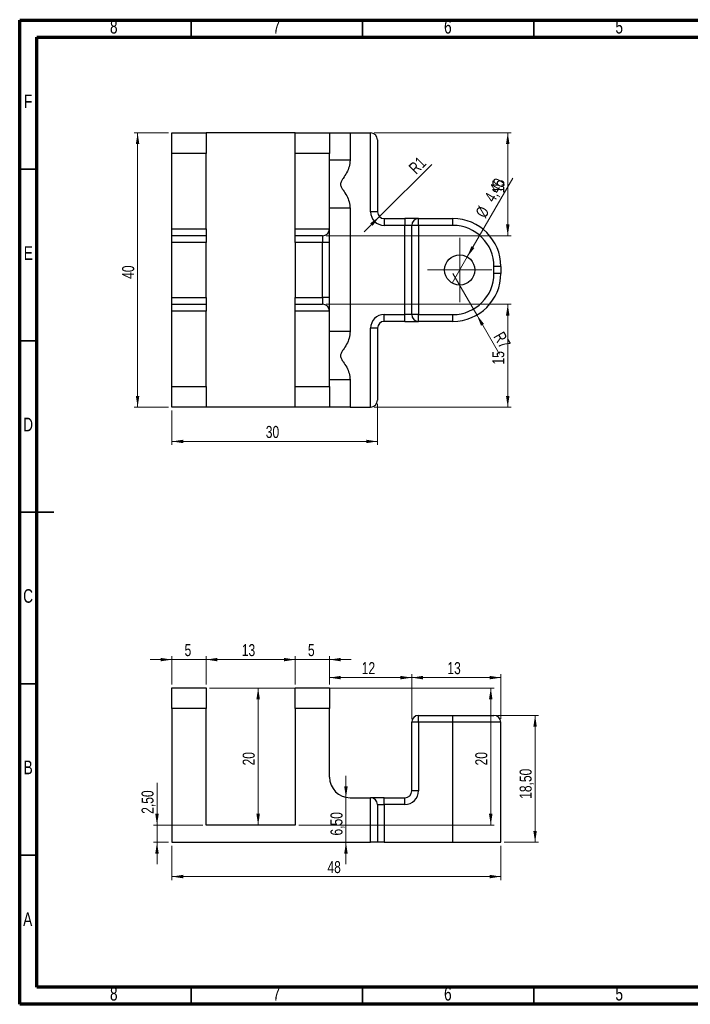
# Model space of a CAD drawing. Header units: millimetres. Extents: x 7 to 208, y 2 to 146.
# Tile 1 of 2: x 7 to 105, y 2 to 146. Entities that reach past the tile are written whole.
import ezdxf

# ---------------------------------------------------------------- set-up
doc = ezdxf.new("R2010")
doc.units = ezdxf.units.MM
doc.header["$LTSCALE"] = 0.5
doc.styles.add('SLDTEXTSTYLE0', font='TXT', dxfattribs={"width": 0.75})
doc.dimstyles.new('SLDDIMSTYLE0', dxfattribs={"dimtxt": 1.75, "dimasz": 1.651, "dimexe": 0, "dimexo": 0.0625, "dimgap": 0.4375, "dimtad": 1, "dimrnd": 1e-09, "dimzin": 12, "dimdsep": 46, "dimtxsty": 'SLDTEXTSTYLE0', "dimsah": 1, "dimcen": 0.09, "dimadec": 0, "dimazin": 3, "dimtfac": 1, "dimtmove": 0, "dimatfit": 0, "dimfxl": 1, "dimfrac": 2, "dimtolj": 1, "dimtzin": 12, "dimarcsym": 0})
doc.dimstyles.new('SLDDIMSTYLE1', dxfattribs={"dimtxt": 1.75, "dimasz": 1.651, "dimexe": 0, "dimexo": 0.0625, "dimgap": 0.4375, "dimtad": 1, "dimrnd": 1e-09, "dimzin": 12, "dimdsep": 46, "dimtxsty": 'SLDTEXTSTYLE0', "dimsah": 1, "dimcen": 0, "dimadec": 0, "dimazin": 3, "dimtfac": 1, "dimtofl": 0, "dimtmove": 0, "dimatfit": 3, "dimfxl": 1, "dimfrac": 2, "dimtolj": 1, "dimtzin": 12, "dimarcsym": 0})
doc.dimstyles.new('SLDDIMSTYLE2', dxfattribs={"dimtxt": 1.75, "dimasz": 1.651, "dimexe": 0, "dimexo": 0.0625, "dimgap": 0.4375, "dimtad": 1, "dimrnd": 1e-09, "dimzin": 12, "dimdsep": 46, "dimtxsty": 'SLDTEXTSTYLE0', "dimsah": 1, "dimcen": 0.09, "dimadec": 0, "dimazin": 3, "dimtfac": 1, "dimtofl": 0, "dimtmove": 0, "dimatfit": 3, "dimfxl": 1, "dimfrac": 2, "dimtolj": 1, "dimtzin": 12, "dimarcsym": 0})
doc.dimstyles.new('SLDDIMSTYLE3', dxfattribs={"dimtxt": 1.75, "dimasz": 1.651, "dimexe": 0, "dimexo": 0.0625, "dimgap": 0.4375, "dimtad": 1, "dimrnd": 1e-09, "dimzin": 12, "dimdsep": 46, "dimtxsty": 'SLDTEXTSTYLE0', "dimblk1": 'NONE', "dimsah": 1, "dimcen": 0, "dimadec": 0, "dimazin": 3, "dimtfac": 1, "dimtmove": 0, "dimatfit": 3, "dimldrblk": 'NONE', "dimfxl": 1, "dimfrac": 2, "dimtolj": 1, "dimtzin": 12, "dimarcsym": 0})
doc.dimstyles.new('SLDDIMSTYLE4', dxfattribs={"dimtxt": 1.75, "dimasz": 1.651, "dimexe": 0, "dimexo": 0.0625, "dimgap": 0.4375, "dimtad": 1, "dimrnd": 1e-09, "dimzin": 12, "dimdsep": 46, "dimtxsty": 'SLDTEXTSTYLE0', "dimsah": 1, "dimcen": 0, "dimadec": 0, "dimazin": 3, "dimtfac": 1, "dimtofl": 0, "dimtmove": 1, "dimatfit": 3, "dimfxl": 1, "dimfrac": 2, "dimtolj": 1, "dimtzin": 12, "dimarcsym": 0})

# ---------------------------------------------------------------- blocks, each defined once
blk = doc.blocks.new('_D_9')
at = {"color": 7, "linetype": 'Continuous', "lineweight": 0}
for q in [(79.44, 122.97), (70.61, 107.67)]:
    blk.add_line((72.81, 111.48), q, dxfattribs=at)
at = {"color": 7, "linetype": 'Continuous', "lineweight": 18}
blk.add_solid([(72.81, 111.48), (73.85, 112.78), (73.41, 113.03)], dxfattribs=at)
at = {"color": 7, "linetype": 'Continuous', "lineweight": 18, "char_height": 1.75, "attachment_point": 1, "rotation": 60, "style": 'SLDTEXTSTYLE0'}
for s, insert in [('4,40', (75.21, 120.18)), ('%%c', (73.91, 117.88))]:
    blk.add_mtext(s, dxfattribs=dict(at, insert=insert))
blk = doc.blocks.new('_None')
blk = doc.blocks.new('_D_10')
at = {"color": 7, "linetype": 'Continuous', "lineweight": 0}
for q in [(70.71, 109.07), (77.51, 97.29)]:
    blk.add_line((74.21, 103.01), q, dxfattribs=at)
at = {"color": 7, "linetype": 'Continuous', "lineweight": 18}
blk.add_solid([(74.21, 103.01), (74.81, 101.45), (75.25, 101.71)], dxfattribs=at)
at = {"color": 7, "linetype": 'Continuous', "lineweight": 18, "insert": (78.1, 100.76), "char_height": 1.75, "attachment_point": 1, "rotation": 300, "style": 'SLDTEXTSTYLE0'}
blk.add_mtext('R7', dxfattribs=at)
blk = doc.blocks.new('_D_11')
at = {"color": 7, "linetype": 'Continuous', "lineweight": 0}
for p, q in [((29.71, 89.07), (29.71, 84.07)), ((59.71, 90.07), (59.71, 84.07)), ((59.71, 84.57), (29.71, 84.57))]:
    blk.add_line(p, q, dxfattribs=at)
at = {"color": 7, "linetype": 'Continuous', "lineweight": 18}
for points in [[(29.71, 84.57), (31.36, 84.32), (31.36, 84.82)], [(59.71, 84.57), (58.06, 84.82), (58.06, 84.32)]]:
    blk.add_solid(points, dxfattribs=at)
at = {"color": 7, "linetype": 'Continuous', "lineweight": 18, "insert": (43.41, 86.83), "char_height": 1.75, "attachment_point": 1, "style": 'SLDTEXTSTYLE0'}
blk.add_mtext('30', dxfattribs=at)
blk = doc.blocks.new('_D_12')
at = {"color": 7, "linetype": 'Continuous', "lineweight": 0}
for q in [(67.63, 124.97), (57.75, 115.12)]:
    blk.add_line((60, 117.36), q, dxfattribs=at)
at = {"color": 7, "linetype": 'Continuous', "lineweight": 18}
blk.add_solid([(60, 117.36), (58.65, 116.38), (59.01, 116.02)], dxfattribs=at)
at = {"color": 7, "linetype": 'Continuous', "lineweight": 18, "insert": (64.12, 124.65), "char_height": 1.75, "attachment_point": 1, "rotation": 45, "style": 'SLDTEXTSTYLE0'}
blk.add_mtext('R1', dxfattribs=at)
blk = doc.blocks.new('_D_13')
at = {"color": 7, "linetype": 'Continuous', "lineweight": 0}
for p, q in [((59.21, 129.57), (79.22, 129.57)), ((78.72, 114.57), (78.72, 129.57)), ((52.21, 114.57), (79.22, 114.57))]:
    blk.add_line(p, q, dxfattribs=at)
at = {"color": 7, "linetype": 'Continuous', "lineweight": 18}
for points in [[(78.72, 129.57), (78.46, 127.92), (78.97, 127.92)], [(78.72, 114.57), (78.97, 116.22), (78.46, 116.22)]]:
    blk.add_solid(points, dxfattribs=at)
at = {"color": 7, "linetype": 'Continuous', "lineweight": 18, "insert": (76.46, 120.78), "char_height": 1.75, "attachment_point": 1, "rotation": 90, "style": 'SLDTEXTSTYLE0'}
blk.add_mtext('15', dxfattribs=at)
blk = doc.blocks.new('_D_14')
at = {"color": 7, "linetype": 'Continuous', "lineweight": 0}
for p, q in [((52.21, 104.57), (79.22, 104.57)), ((78.72, 104.57), (78.72, 89.57)), ((59.21, 89.57), (79.22, 89.57))]:
    blk.add_line(p, q, dxfattribs=at)
at = {"color": 7, "linetype": 'Continuous', "lineweight": 18}
for points in [[(78.72, 104.57), (78.46, 102.92), (78.97, 102.92)], [(78.72, 89.57), (78.97, 91.22), (78.46, 91.22)]]:
    blk.add_solid(points, dxfattribs=at)
at = {"color": 7, "linetype": 'Continuous', "lineweight": 18, "insert": (76.46, 95.78), "char_height": 1.75, "attachment_point": 1, "rotation": 90, "style": 'SLDTEXTSTYLE0'}
blk.add_mtext('15', dxfattribs=at)
blk = doc.blocks.new('_D_15')
at = {"color": 7, "linetype": 'Continuous', "lineweight": 0}
for p, q in [((29.21, 129.57), (24.21, 129.57)), ((24.71, 89.57), (24.71, 129.57)), ((29.21, 89.57), (24.21, 89.57))]:
    blk.add_line(p, q, dxfattribs=at)
at = {"color": 7, "linetype": 'Continuous', "lineweight": 18}
for points in [[(24.71, 129.57), (24.45, 127.92), (24.96, 127.92)], [(24.71, 89.57), (24.96, 91.22), (24.45, 91.22)]]:
    blk.add_solid(points, dxfattribs=at)
at = {"color": 7, "linetype": 'Continuous', "lineweight": 18, "insert": (22.45, 108.28), "char_height": 1.75, "attachment_point": 1, "rotation": 90, "style": 'SLDTEXTSTYLE0'}
blk.add_mtext('40', dxfattribs=at)
blk = doc.blocks.new('SW_CENTERMARKSYMBOL_0')
at = {"color": 0, "linetype": 'Continuous', "lineweight": 18}
for p, q in [((0, 2.5), (0, 4.7)), ((0, 0), (0, 2.5)), ((-2.5, 0), (-4.7, 0)), ((0, 0), (-2.5, 0)), ((0, 0), (0, -2.5)), ((0, 0), (2.5, 0)), ((2.5, 0), (4.7, 0)), ((0, -2.5), (0, -4.7))]:
    blk.add_line(p, q, dxfattribs=at)
blk = doc.blocks.new('_D_16')
at = {"color": 7, "linetype": 'Continuous', "lineweight": 0}
for p, q in [((29.71, 25.62), (29.71, 20.62)), ((77.71, 25.62), (77.71, 20.62)), ((77.71, 21.12), (29.71, 21.12))]:
    blk.add_line(p, q, dxfattribs=at)
at = {"color": 7, "linetype": 'Continuous', "lineweight": 18}
for points in [[(29.71, 21.12), (31.36, 20.87), (31.36, 21.38)], [(77.71, 21.12), (76.06, 21.38), (76.06, 20.87)]]:
    blk.add_solid(points, dxfattribs=at)
at = {"color": 7, "linetype": 'Continuous', "lineweight": 18, "insert": (52.41, 23.38), "char_height": 1.75, "attachment_point": 1, "style": 'SLDTEXTSTYLE0'}
blk.add_mtext('48', dxfattribs=at)
blk = doc.blocks.new('_D_17')
at = {"color": 7, "linetype": 'Continuous', "lineweight": 0}
for p, q in [((34.71, 49.12), (34.71, 53.26)), ((47.71, 49.12), (47.71, 53.26)), ((34.71, 52.76), (47.71, 52.76))]:
    blk.add_line(p, q, dxfattribs=at)
at = {"color": 7, "linetype": 'Continuous', "lineweight": 18}
for points in [[(34.71, 52.76), (36.36, 52.51), (36.36, 53.01)], [(47.71, 52.76), (46.06, 53.01), (46.06, 52.51)]]:
    blk.add_solid(points, dxfattribs=at)
at = {"color": 7, "linetype": 'Continuous', "lineweight": 18, "insert": (39.91, 55.02), "char_height": 1.75, "attachment_point": 1, "style": 'SLDTEXTSTYLE0'}
blk.add_mtext('13', dxfattribs=at)
blk = doc.blocks.new('_D_18')
at = {"color": 7, "linetype": 'Continuous', "lineweight": 0}
for p, q in [((47.71, 49.12), (47.71, 53.26)), ((52.71, 49.12), (52.71, 53.26)), ((47.71, 52.76), (44.53, 52.76)), ((52.71, 52.76), (47.71, 52.76)), ((52.71, 52.76), (55.88, 52.76))]:
    blk.add_line(p, q, dxfattribs=at)
at = {"color": 7, "linetype": 'Continuous', "lineweight": 18}
for points in [[(47.71, 52.76), (46.06, 53.01), (46.06, 52.51)], [(52.71, 52.76), (54.36, 52.51), (54.36, 53.01)]]:
    blk.add_solid(points, dxfattribs=at)
at = {"color": 7, "linetype": 'Continuous', "lineweight": 18, "insert": (49.56, 55.02), "char_height": 1.75, "attachment_point": 1, "style": 'SLDTEXTSTYLE0'}
blk.add_mtext('5', dxfattribs=at)
blk = doc.blocks.new('_D_19')
at = {"color": 7, "linetype": 'Continuous', "lineweight": 0}
for p, q in [((29.71, 49.12), (29.71, 53.26)), ((34.71, 49.12), (34.71, 53.26)), ((29.71, 52.76), (26.53, 52.76)), ((34.71, 52.76), (29.71, 52.76)), ((34.71, 52.76), (37.88, 52.76))]:
    blk.add_line(p, q, dxfattribs=at)
at = {"color": 7, "linetype": 'Continuous', "lineweight": 18}
for points in [[(29.71, 52.76), (28.06, 53.01), (28.06, 52.51)], [(34.71, 52.76), (36.36, 52.51), (36.36, 53.01)]]:
    blk.add_solid(points, dxfattribs=at)
at = {"color": 7, "linetype": 'Continuous', "lineweight": 18, "insert": (31.56, 55.02), "char_height": 1.75, "attachment_point": 1, "style": 'SLDTEXTSTYLE0'}
blk.add_mtext('5', dxfattribs=at)
blk = doc.blocks.new('_D_20')
at = {"color": 7, "linetype": 'Continuous', "lineweight": 0}
for p, q in [((52.71, 49.12), (52.71, 50.63)), ((64.71, 44.12), (64.71, 50.63)), ((52.71, 50.13), (64.71, 50.13))]:
    blk.add_line(p, q, dxfattribs=at)
at = {"color": 7, "linetype": 'Continuous', "lineweight": 18}
for points in [[(52.71, 50.13), (54.36, 49.88), (54.36, 50.39)], [(64.71, 50.13), (63.06, 50.39), (63.06, 49.88)]]:
    blk.add_solid(points, dxfattribs=at)
at = {"color": 7, "linetype": 'Continuous', "lineweight": 18, "insert": (57.41, 52.39), "char_height": 1.75, "attachment_point": 1, "style": 'SLDTEXTSTYLE0'}
blk.add_mtext('12', dxfattribs=at)
blk = doc.blocks.new('_D_21')
at = {"color": 7, "linetype": 'Continuous', "lineweight": 0}
for p, q in [((64.71, 44.12), (64.71, 50.63)), ((77.71, 44.12), (77.71, 50.63)), ((64.71, 50.13), (77.71, 50.13))]:
    blk.add_line(p, q, dxfattribs=at)
at = {"color": 7, "linetype": 'Continuous', "lineweight": 18}
for points in [[(64.71, 50.13), (66.36, 49.88), (66.36, 50.39)], [(77.71, 50.13), (76.06, 50.39), (76.06, 49.88)]]:
    blk.add_solid(points, dxfattribs=at)
at = {"color": 7, "linetype": 'Continuous', "lineweight": 18, "insert": (69.91, 52.39), "char_height": 1.75, "attachment_point": 1, "style": 'SLDTEXTSTYLE0'}
blk.add_mtext('13', dxfattribs=at)
blk = doc.blocks.new('_D_22')
at = {"color": 7, "linetype": 'Continuous', "lineweight": 0}
for p, q in [((77.21, 44.62), (83.21, 44.62)), ((82.71, 26.12), (82.71, 44.62)), ((78.21, 26.12), (83.21, 26.12))]:
    blk.add_line(p, q, dxfattribs=at)
at = {"color": 7, "linetype": 'Continuous', "lineweight": 18}
for points in [[(82.71, 44.62), (82.45, 42.97), (82.96, 42.97)], [(82.71, 26.12), (82.96, 27.78), (82.45, 27.78)]]:
    blk.add_solid(points, dxfattribs=at)
at = {"color": 7, "linetype": 'Continuous', "lineweight": 18, "insert": (80.45, 32.46), "char_height": 1.75, "attachment_point": 1, "rotation": 90, "style": 'SLDTEXTSTYLE0'}
blk.add_mtext('18,50', dxfattribs=at)
blk = doc.blocks.new('_D_23')
at = {"color": 7, "linetype": 'Continuous', "lineweight": 0}
for p, q in [((55.11, 32.62), (55.11, 35.8)), ((55.11, 26.12), (55.11, 32.62)), ((55.11, 26.12), (55.11, 22.95))]:
    blk.add_line(p, q, dxfattribs=at)
at = {"color": 7, "linetype": 'Continuous', "lineweight": 18}
for points in [[(55.11, 32.62), (55.36, 34.28), (54.85, 34.28)], [(55.11, 26.12), (54.85, 24.47), (55.36, 24.47)]]:
    blk.add_solid(points, dxfattribs=at)
at = {"color": 7, "linetype": 'Continuous', "lineweight": 18, "insert": (52.85, 27.11), "char_height": 1.75, "attachment_point": 1, "rotation": 90, "style": 'SLDTEXTSTYLE0'}
blk.add_mtext('6,50', dxfattribs=at)
blk = doc.blocks.new('_D_24')
at = {"color": 7, "linetype": 'Continuous', "lineweight": 0}
for p, q in [((35.21, 48.62), (76.74, 48.62)), ((76.24, 28.62), (76.24, 48.62)), ((48.21, 28.62), (76.74, 28.62))]:
    blk.add_line(p, q, dxfattribs=at)
at = {"color": 7, "linetype": 'Continuous', "lineweight": 18}
for points in [[(76.24, 48.62), (75.98, 46.97), (76.49, 46.97)], [(76.24, 28.62), (76.49, 30.28), (75.98, 30.28)]]:
    blk.add_solid(points, dxfattribs=at)
at = {"color": 7, "linetype": 'Continuous', "lineweight": 18, "insert": (73.98, 37.33), "char_height": 1.75, "attachment_point": 1, "rotation": 90, "style": 'SLDTEXTSTYLE0'}
blk.add_mtext('20', dxfattribs=at)
blk = doc.blocks.new('_D_25')
at = {"color": 7, "linetype": 'Continuous', "lineweight": 0}
for p, q in [((27.54, 28.62), (27.54, 34.81)), ((34.21, 28.62), (27.04, 28.62)), ((27.54, 28.62), (27.54, 26.12)), ((29.21, 26.12), (27.04, 26.12)), ((27.54, 26.12), (27.54, 22.95))]:
    blk.add_line(p, q, dxfattribs=at)
at = {"color": 7, "linetype": 'Continuous', "lineweight": 18}
for points in [[(27.54, 28.62), (27.79, 30.28), (27.28, 30.28)], [(27.54, 26.12), (27.28, 24.47), (27.79, 24.47)]]:
    blk.add_solid(points, dxfattribs=at)
at = {"color": 7, "linetype": 'Continuous', "lineweight": 18, "insert": (25.28, 30.28), "char_height": 1.75, "attachment_point": 1, "rotation": 90, "style": 'SLDTEXTSTYLE0'}
blk.add_mtext('2,50', dxfattribs=at)
blk = doc.blocks.new('_D_26')
at = {"color": 7, "linetype": 'Continuous', "lineweight": 0}
for p, q in [((47.21, 48.62), (41.8, 48.62)), ((42.3, 28.62), (42.3, 48.62))]:
    blk.add_line(p, q, dxfattribs=at)
at = {"color": 7, "linetype": 'Continuous', "lineweight": 18}
for points in [[(42.3, 48.62), (42.04, 46.97), (42.55, 46.97)], [(42.3, 28.62), (42.55, 30.28), (42.04, 30.28)]]:
    blk.add_solid(points, dxfattribs=at)
at = {"color": 7, "linetype": 'Continuous', "lineweight": 18, "insert": (40.04, 37.33), "char_height": 1.75, "attachment_point": 1, "rotation": 90, "style": 'SLDTEXTSTYLE0'}
blk.add_mtext('20', dxfattribs=at)

msp = doc.modelspace()

# ---------------------------------------------------------------- linework, layer by layer
at = {"color": 7, "linetype": 'Continuous', "lineweight": 70}
for p, q in [((7.5, 2.5), (7.5, 146)), ((7.5, 146), (207.5, 146)), ((10, 5), (10, 143.5)), ((10, 143.5), (205, 143.5)), ((205, 5), (10, 5)), ((207.5, 2.5), (7.5, 2.5))]:
    msp.add_line(p, q, dxfattribs=at)
at = {"color": 7, "linetype": 'Continuous', "lineweight": 35}
for p, q in [((32.5, 143.5), (32.5, 146)), ((57.5, 143.5), (57.5, 146)), ((82.5, 143.5), (82.5, 146)), ((10, 124.25), (7.5, 124.25)), ((10, 99.25), (7.5, 99.25)), ((7.5, 74.25), (12.501, 74.25)), ((10, 74.25), (7.5, 74.25)), ((10, 49.25), (7.5, 49.25)), ((10, 24.25), (7.5, 24.25)), ((32.5, 5), (32.5, 2.5)), ((57.5, 5), (57.5, 2.5)), ((82.5, 5), (82.5, 2.5))]:
    msp.add_line(p, q, dxfattribs=at)
at = {"color": 7, "linetype": 'Continuous', "lineweight": 25}
for p, q in [((29.706, 129.571), (34.706, 129.571)), ((29.706, 126.571), (29.706, 129.571)), ((34.706, 129.571), (34.706, 126.571)), ((47.706, 129.571), (34.706, 129.571)), ((47.706, 126.571), (47.706, 129.571)), ((47.706, 129.571), (52.706, 129.571)), ((52.706, 129.571), (52.706, 126.571)), ((52.706, 129.571), (55.706, 129.571)), ((55.706, 129.571), (55.706, 125.582)), ((55.706, 129.571), (58.706, 129.571)), ((58.706, 118.071), (58.706, 129.571)), ((59.706, 128.571), (59.706, 118.071)), ((34.706, 126.571), (29.706, 126.571)), ((29.706, 115.571), (29.706, 126.571)), ((34.706, 115.571), (34.706, 126.571)), ((52.706, 126.571), (47.706, 126.571)), ((47.706, 115.571), (47.706, 126.571)), ((52.706, 115.571), (52.706, 126.571)), ((55.706, 125.582), (52.706, 125.582)), ((55.706, 118.56), (52.706, 118.56)), ((55.706, 118.56), (55.706, 100.582)), ((59.706, 118.071), (58.706, 118.071)), ((60.706, 117.071), (60.706, 116.071)), ((60.706, 117.071), (63.706, 117.071)), ((63.706, 117.071), (63.706, 116.071)), ((65.706, 117.071), (63.706, 117.071)), ((65.706, 116.071), (65.706, 117.071)), ((65.706, 117.071), (70.706, 117.071)), ((70.706, 116.071), (70.706, 117.071)), ((29.706, 115.571), (34.706, 115.571)), ((29.706, 114.571), (29.706, 115.571)), ((34.706, 115.571), (34.706, 114.571)), ((47.706, 115.571), (52.706, 115.571)), ((47.706, 114.571), (47.706, 115.571)), ((52.706, 113.571), (52.706, 115.571)), ((63.706, 116.071), (60.706, 116.071)), ((63.706, 103.071), (63.706, 116.071)), ((64.706, 116.071), (63.706, 116.071)), ((64.706, 103.071), (64.706, 116.071)), ((65.706, 116.071), (64.706, 116.071)), ((65.706, 116.071), (65.706, 103.071)), ((70.706, 116.071), (65.706, 116.071)), ((34.706, 114.571), (29.706, 114.571)), ((29.706, 113.571), (29.706, 114.571)), ((34.706, 113.571), (29.706, 113.571)), ((29.706, 105.571), (29.706, 113.571)), ((34.706, 114.571), (34.706, 113.571)), ((34.706, 105.571), (34.706, 113.571)), ((51.706, 114.571), (47.706, 114.571)), ((47.706, 113.571), (47.706, 114.571)), ((51.706, 113.571), (47.706, 113.571)), ((47.706, 113.571), (47.706, 105.571)), ((51.706, 114.571), (51.706, 113.571)), ((52.706, 113.571), (51.706, 113.571)), ((51.706, 105.571), (51.706, 113.571)), ((52.706, 105.571), (52.706, 113.571)), ((76.706, 109.071), (76.706, 110.071)), ((77.706, 110.071), (76.706, 110.071)), ((77.706, 110.071), (77.706, 109.071)), ((77.706, 109.071), (76.706, 109.071)), ((29.706, 105.571), (34.706, 105.571)), ((29.706, 104.571), (29.706, 105.571)), ((34.706, 105.571), (34.706, 104.571)), ((47.706, 105.571), (51.706, 105.571)), ((47.706, 104.571), (47.706, 105.571)), ((51.706, 105.571), (51.706, 104.571)), ((52.706, 105.571), (51.706, 105.571)), ((52.706, 103.571), (52.706, 105.571)), ((29.706, 104.571), (34.706, 104.571)), ((29.706, 103.571), (29.706, 104.571)), ((34.706, 103.571), (29.706, 103.571)), ((29.706, 92.571), (29.706, 103.571)), ((34.706, 104.571), (34.706, 103.571)), ((34.706, 92.571), (34.706, 103.571)), ((47.706, 104.571), (51.706, 104.571)), ((47.706, 103.571), (47.706, 104.571)), ((52.706, 103.571), (47.706, 103.571)), ((47.706, 92.571), (47.706, 103.571)), ((52.706, 92.571), (52.706, 103.571)), ((60.706, 103.071), (63.706, 103.071)), ((60.706, 102.071), (60.706, 103.071)), ((63.706, 102.071), (60.706, 102.071)), ((64.706, 103.071), (63.706, 103.071)), ((63.706, 102.071), (63.706, 103.071)), ((63.706, 102.071), (65.706, 102.071)), ((65.706, 103.071), (64.706, 103.071)), ((65.706, 102.071), (65.706, 103.071)), ((65.706, 103.071), (70.706, 103.071)), ((70.706, 102.071), (65.706, 102.071)), ((70.706, 102.071), (70.706, 103.071)), ((55.706, 100.582), (52.706, 100.582)), ((58.706, 89.571), (58.706, 101.071)), ((59.706, 101.071), (58.706, 101.071)), ((59.706, 101.071), (59.706, 90.571)), ((55.706, 93.56), (52.706, 93.56)), ((55.706, 93.56), (55.706, 89.571)), ((29.706, 92.571), (34.706, 92.571)), ((29.706, 89.571), (29.706, 92.571)), ((34.706, 92.571), (34.706, 89.571)), ((47.706, 89.571), (47.706, 92.571)), ((47.706, 92.571), (52.706, 92.571)), ((52.706, 92.571), (52.706, 89.571)), ((34.706, 89.571), (29.706, 89.571)), ((47.706, 89.571), (34.706, 89.571)), ((52.706, 89.571), (47.706, 89.571)), ((55.706, 89.571), (52.706, 89.571)), ((55.706, 89.571), (58.706, 89.571)), ((29.706, 48.624), (34.706, 48.624)), ((29.706, 45.624), (29.706, 48.624)), ((34.706, 48.624), (34.706, 45.624)), ((47.706, 48.624), (52.706, 48.624)), ((47.706, 45.624), (47.706, 48.624)), ((52.706, 48.624), (52.706, 45.624)), ((29.706, 45.624), (29.706, 26.124)), ((34.706, 45.624), (29.706, 45.624)), ((34.706, 28.624), (34.706, 45.624)), ((47.706, 45.624), (47.706, 28.624)), ((52.706, 45.624), (47.706, 45.624)), ((52.706, 35.624), (52.706, 45.624)), ((65.706, 43.624), (65.706, 44.624)), ((65.706, 44.624), (70.706, 44.624)), ((70.706, 43.624), (70.706, 44.624)), ((70.706, 44.624), (76.706, 44.624)), ((64.706, 33.624), (64.706, 43.624)), ((65.706, 43.624), (64.706, 43.624)), ((65.706, 43.624), (65.706, 33.624)), ((70.706, 43.624), (65.706, 43.624)), ((70.706, 26.124), (70.706, 43.624)), ((77.706, 43.624), (70.706, 43.624)), ((77.706, 26.124), (77.706, 43.624)), ((65.706, 33.624), (64.706, 33.624)), ((55.706, 32.624), (58.706, 32.624)), ((58.706, 26.124), (58.706, 32.624)), ((60.706, 32.624), (58.706, 32.624)), ((59.706, 31.624), (59.706, 26.124)), ((59.706, 31.624), (60.706, 31.624)), ((60.706, 31.624), (60.706, 32.624)), ((60.706, 32.624), (63.706, 32.624)), ((60.706, 31.624), (60.706, 26.124)), ((63.706, 31.624), (60.706, 31.624)), ((63.706, 31.624), (63.706, 32.624)), ((47.706, 28.624), (34.706, 28.624)), ((29.706, 26.124), (58.706, 26.124)), ((59.706, 26.124), (58.706, 26.124)), ((60.706, 26.124), (59.706, 26.124)), ((60.706, 26.124), (70.706, 26.124)), ((70.706, 26.124), (77.706, 26.124))]:
    msp.add_line(p, q, dxfattribs=at)
msp.add_circle((71.706, 109.571), 2.2, dxfattribs=at)
for centre, radius, start, end in [((58.706, 128.571), 1, 0, 90), ((60.706, 118.071), 2, 180, 270), ((60.706, 118.071), 1, 180, 270), ((65.706, 116.071), 1, 90, 180), ((70.706, 110.071), 7, 0, 90), ((51.706, 115.571), 1, 270, 0), ((70.706, 110.071), 6, 0, 90), ((70.706, 109.071), 6, 270, 0), ((70.706, 109.071), 7, 270, 0), ((51.706, 103.571), 1, 0, 90), ((60.706, 101.071), 2, 90, 180), ((60.706, 101.071), 1, 90, 180), ((65.706, 103.071), 1, 180, 270), ((58.706, 90.571), 1, 270, 0), ((65.706, 43.624), 1, 90, 180), ((76.706, 43.624), 1, 0, 90), ((55.706, 35.624), 3, 180, 270), ((63.706, 33.624), 2, 270, 0), ((63.706, 33.624), 1, 270, 0), ((58.706, 31.624), 1, 0, 90)]:
    msp.add_arc(centre, radius, start, end, dxfattribs=at)
for points in [[(55.706, 125.582), (55.706, 125.258), (55.659, 124.938), (55.486, 124.322), (55.358, 124.023), (55.052, 123.461), (54.87, 123.197), (54.601, 122.797), (54.512, 122.663), (54.403, 122.448), (54.372, 122.375), (54.327, 122.221), (54.314, 122.141), (54.316, 121.981), (54.331, 121.901), (54.379, 121.748), (54.412, 121.675), (54.523, 121.461), (54.612, 121.328), (54.88, 120.93), (55.061, 120.665), (55.364, 120.104), (55.488, 119.813), (55.659, 119.201), (55.706, 118.881), (55.706, 118.56)], [(55.706, 100.582), (55.706, 100.258), (55.659, 99.938), (55.486, 99.322), (55.358, 99.023), (55.052, 98.461), (54.87, 98.197), (54.601, 97.797), (54.512, 97.663), (54.403, 97.448), (54.372, 97.375), (54.327, 97.221), (54.314, 97.141), (54.316, 96.981), (54.331, 96.901), (54.379, 96.748), (54.412, 96.675), (54.523, 96.461), (54.612, 96.328), (54.88, 95.93), (55.061, 95.665), (55.364, 95.104), (55.488, 94.813), (55.659, 94.201), (55.706, 93.881), (55.706, 93.56)]]:
    msp.add_open_spline(points, degree=3, knots=[0, 0, 0, 0, 0.125, 0.125, 0.25, 0.25, 0.375, 0.375, 0.4375, 0.4375, 0.46875, 0.46875, 0.5, 0.5, 0.53125, 0.53125, 0.5625, 0.5625, 0.625, 0.625, 0.75, 0.75, 0.875, 0.875, 1, 1, 1, 1], dxfattribs=at)

# ---------------------------------------------------------------- block references
at = {"color": 7, "linetype": 'Continuous', "lineweight": 0}
msp.add_blockref('SW_CENTERMARKSYMBOL_0', (71.706, 109.571), dxfattribs=at)

# ---------------------------------------------------------------- texts
at = {"color": 7, "linetype": 'Continuous', "lineweight": 0, "char_height": 1.984, "attachment_point": 2, "style": 'SLDTEXTSTYLE0'}
for s, insert in [('8', (21.23, 146.03)), ('7', (44.98, 146.03)), ('6', (69.98, 146.03)), ('5', (94.98, 146.03)), ('F', (8.729, 135.155)), ('E', (8.754, 113.03)), ('D', (8.726, 88.03)), ('C', (8.729, 63.03)), ('B', (8.735, 38.03)), ('A', (8.67, 15.905)), ('8', (21.23, 5.03)), ('7', (44.98, 5.03)), ('6', (69.98, 5.03)), ('5', (94.98, 5.03))]:
    msp.add_mtext(s, dxfattribs=dict(at, insert=insert))

# ---------------------------------------------------------------- dimensions: what is measured, and where the dimension line sits
at = {"color": 7, "linetype": 'Continuous', "lineweight": 18}
for base, p1, p2, dimstyle, picture, middle in [((24.706, 129.571), (29.706, 89.571), (29.706, 129.571), 'SLDDIMSTYLE2', '_D_15', (24.706, 109.571)), ((78.716, 129.571), (51.706, 114.571), (58.706, 129.571), 'SLDDIMSTYLE2', '_D_13', (78.716, 122.071)), ((78.716, 89.571), (51.706, 104.571), (58.706, 89.571), 'SLDDIMSTYLE2', '_D_14', (78.716, 97.071)), ((76.236, 48.624), (47.706, 28.624), (34.706, 48.624), 'SLDDIMSTYLE2', '_D_24', (76.236, 38.624)), ((42.298, 48.624), (47.706, 28.624), (47.706, 48.624), 'SLDDIMSTYLE2', '_D_26', (42.298, 38.624)), ((82.706, 44.624), (77.706, 26.124), (76.706, 44.624), 'SLDDIMSTYLE2', '_D_22', (82.706, 35.374)), ((27.536, 26.124), (34.706, 28.624), (29.706, 26.124), 'SLDDIMSTYLE0', '_D_25', (27.536, 32.542)), ((55.106, 32.624), (77.706, 26.124), (54.315, 32.624), 'SLDDIMSTYLE0', '_D_23', (55.106, 29.374))]:
    dim = msp.add_linear_dim(base=base, p1=p1, p2=p2, angle=90, dimstyle=dimstyle, dxfattribs=at)
    dim.commit()
    dim.dimension.update_dxf_attribs({"geometry": picture, "text_midpoint": middle, "dimtype": 160})
for center, mpoint, dimstyle, picture, middle in [((60.706, 118.071), (59.999, 117.364), 'SLDDIMSTYLE4', '_D_12', (66.742, 124.107)), ((70.706, 109.071), (74.206, 103.008), 'SLDDIMSTYLE1', '_D_10', (76.868, 98.399))]:
    dim = msp.add_radius_dim(center=center, mpoint=mpoint, dimstyle=dimstyle, dxfattribs=at)
    dim.commit()
    dim.dimension.update_dxf_attribs({"geometry": picture, "text_midpoint": middle, "dimtype": 164})
dim = msp.add_diameter_dim_2p(p1=(70.606, 107.665), p2=(72.806, 111.476), dimstyle='SLDDIMSTYLE3', dxfattribs=at)
dim.commit()
dim.dimension.update_dxf_attribs({"geometry": '_D_9', "text_midpoint": (77.69, 119.934), "dimtype": 163})
for base, p1, p2, dimstyle, picture, middle in [((29.706, 84.571), (59.706, 90.571), (29.706, 89.571), 'SLDDIMSTYLE2', '_D_11', (44.706, 84.571)), ((29.706, 52.76), (34.706, 48.624), (29.706, 48.624), 'SLDDIMSTYLE0', '_D_19', (32.206, 52.76)), ((47.706, 52.76), (34.706, 48.624), (47.706, 48.624), 'SLDDIMSTYLE2', '_D_17', (41.206, 52.76)), ((47.706, 52.76), (52.706, 48.624), (47.706, 48.624), 'SLDDIMSTYLE0', '_D_18', (50.206, 52.76)), ((64.706, 50.133), (52.706, 48.624), (64.706, 43.624), 'SLDDIMSTYLE2', '_D_20', (58.706, 50.133)), ((77.706, 50.133), (64.706, 43.624), (77.706, 43.624), 'SLDDIMSTYLE2', '_D_21', (71.206, 50.133)), ((29.706, 21.124), (77.706, 26.124), (29.706, 26.124), 'SLDDIMSTYLE2', '_D_16', (53.706, 21.124))]:
    dim = msp.add_linear_dim(base=base, p1=p1, p2=p2, dimstyle=dimstyle, dxfattribs=at)
    dim.commit()
    dim.dimension.update_dxf_attribs({"geometry": picture, "text_midpoint": middle, "dimtype": 160})

doc.saveas('drawing.dxf')
